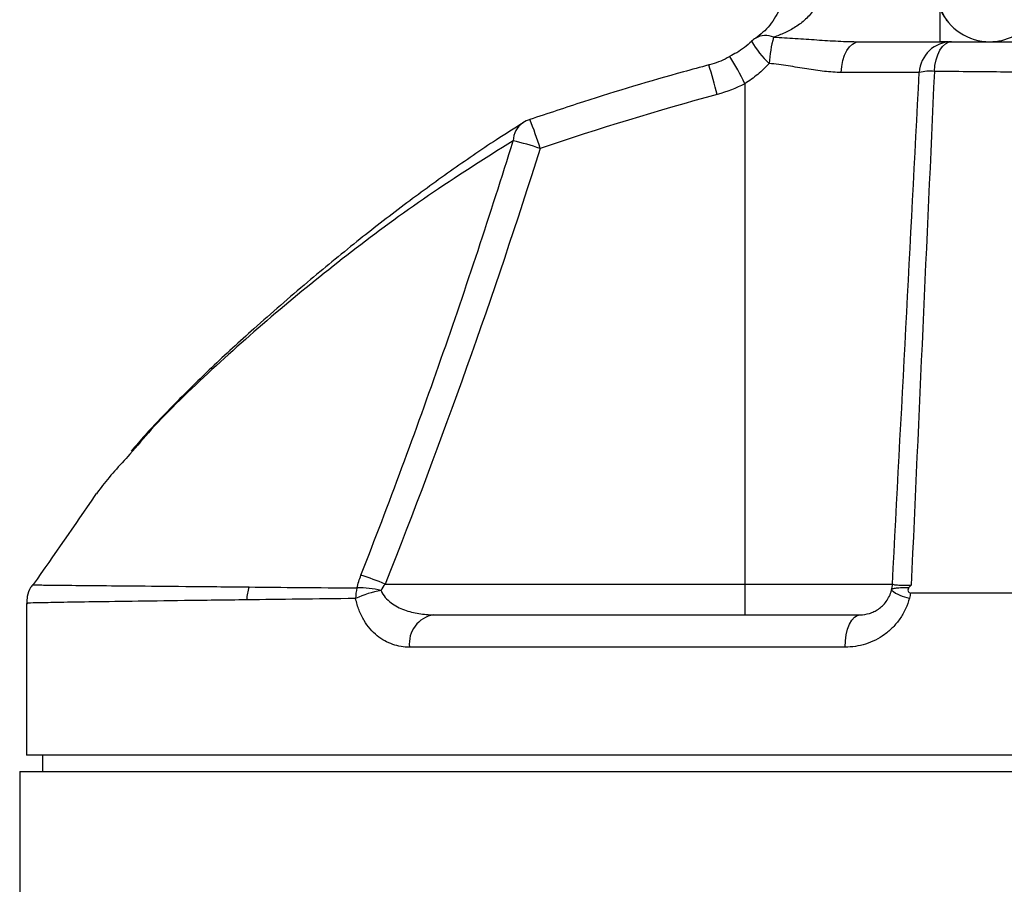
# Model space of a CAD drawing. Header units: millimetres. Extents: x 825 to 1221, y 601 to 1400.
# Tile 3 of 7: x 882 to 973, y 1163 to 1243. Entities that reach past the tile are written whole.
import ezdxf

# ---------------------------------------------------------------- set-up
doc = ezdxf.new("R2010")
doc.units = ezdxf.units.MM

msp = doc.modelspace()

# ---------------------------------------------------------------- linework, layer by layer
at = {"color": 7, "linetype": 'Continuous', "lineweight": 25}
for p, q in [((966.768, 1240.591), (966.768, 1243.591)), ((959.28, 1240.591), (967.831, 1240.591)), ((964.836, 1237.748), (957.624, 1237.748)), ((948.707, 1236.709), (948.707, 1190.434)), ((915.442, 1190.434), (948.707, 1190.434)), ((948.707, 1190.434), (962.356, 1190.434)), ((948.707, 1190.434), (948.707, 1187.591)), ((882.268, 1188.647), (882.268, 1174.591)), ((919.94, 1187.591), (959.36, 1187.591)), ((957.977, 1184.591), (917.696, 1184.591)), ((1069.44, 1174.591), (882.268, 1174.591)), ((883.768, 1174.591), (883.768, 1173.091)), ((881.646, 1173.091), (881.646, 1033.591)), ((881.646, 1173.091), (1072.045, 1173.091))]:
    msp.add_line(p, q, dxfattribs=at)
at = {"color": 7, "linetype": 'Continuous', "lineweight": 25, "flags": 128}
for points in [[(957.624, 1237.748), (957.67, 1238.311), (957.774, 1238.847), (957.932, 1239.339), (958.138, 1239.767), (958.386, 1240.118), (958.665, 1240.378), (958.967, 1240.537), (959.28, 1240.591)], [(966.234, 1237.842), (966.286, 1238.39), (966.391, 1238.911), (966.547, 1239.386), (966.746, 1239.799), (966.983, 1240.137), (967.249, 1240.386), (967.535, 1240.54), (967.831, 1240.591)], [(957.977, 1184.591), (958.003, 1185.177), (958.082, 1185.739), (958.21, 1186.258), (958.382, 1186.713), (958.591, 1187.086), (958.831, 1187.363), (959.09, 1187.534), (959.36, 1187.591)]]:
    msp.add_lwpolyline(points, dxfattribs=at)
at = {"color": 7, "linetype": 'Continuous', "lineweight": 25}
for centre, radius, start, end in [((969.768, 1244.368), 3, 180, 217.69397), ((971.35, 1245.591), 5, 203.57818, 270), ((971.35, 1245.591), 5, 270, 321.31781), ((951.363, 1238.422), 3, 123.48796, 132.63461), ((963.298, 1237.716), 12.38, 164.58613, 176.00201), ((967.831, 1237.591), 3, 90, 177), ((965.798, 1233.845), 4.02, 83.78097, 103.85473), ((929.782, 1230.564), 3, 108.63936, 122.48696), ((919.37, 1198.763), 33.611, 71.95451, 76.38893), ((900.646, 1153.656), 39.643, 68.08566, 71.52722), ((906.087, 1188.988), 3.434, 160.01403, 180.29714), ((916.464, 1189.107), 3.751, 165.17717, 180.30838), ((913.129, 1181.924), 8.148, 76.26958, 92.04766), ((959.36, 1190.591), 3, 345.97763, 357), ((916.589, 1181.026), 8.944, 99.82197, 115.67897), ((964.475, 1192.635), 3.541, 231.4952, 261.05994), ((920.382, 1184.922), 2.706, 99.40181, 187.01686)]:
    msp.add_arc(centre, radius, start, end, dxfattribs=at)
at = {"color": 1, "linetype": 'Continuous', "lineweight": 25}
for centre, radius, start, end in [((950.615, 1239.368), 1.802, 65.46802, 120.22957), ((956.619, 1244.714), 8.354, 209.26953, 227.25068), ((903.785, 1224.971), 43.709, 14.22423, 17.95926), ((925.518, 1225.549), 25.735, 25.69929, 32.07346), ((929.344, 1231.396), 2.064, 124.63407, 179.05012), ((895.264, 1219.911), 36.171, 17.38817, 21.90647)]:
    msp.add_arc(centre, radius, start, end, dxfattribs=at)
at = {"color": 7, "linetype": 'Continuous', "lineweight": 25}
for points, knots in [([(952.162, 1244.283), (952.104, 1244.113), (951.935, 1243.617), (951.536, 1242.866), (950.991, 1242.075), (950.35, 1241.392), (949.93, 1241.086), (949.708, 1240.924)], [0, 0, 0, 0, 0.100937, 0.293972, 0.501824, 0.736383, 1, 1, 1, 1]), ([(955.111, 1243.591), (954.886, 1243.244), (954.621, 1242.941), (954.034, 1242.395), (953.719, 1242.16), (953.067, 1241.745), (952.73, 1241.566), (952.051, 1241.254), (951.706, 1241.12), (951.363, 1241.007)], [0, 0, 0, 0, 0.25, 0.25, 0.5, 0.5, 0.75, 0.75, 1, 1, 1, 1]), ([(949.329, 1240.629), (949.326, 1240.626), (948.917, 1240.219), (948.26, 1239.703), (947.524, 1239.351), (947.308, 1239.248)], [0, 0, 0, 0, 0.004634, 0.707737, 1, 1, 1, 1]), ([(951.363, 1241.007), (952.035, 1240.978), (952.704, 1240.94), (954.041, 1240.856), (954.707, 1240.809), (956.03, 1240.72), (956.686, 1240.678), (957.99, 1240.613), (958.637, 1240.591), (959.28, 1240.591)], [0, 0, 0, 0, 0.25, 0.25, 0.5, 0.5, 0.75, 0.75, 1, 1, 1, 1]), ([(967.481, 1240.591), (967.316, 1240.591), (967.082, 1240.591), (966.84, 1240.591), (966.768, 1240.591)], [0, 0, 0, 0, 0.703689, 1, 1, 1, 1]), ([(967.831, 1240.591), (969.89, 1240.591), (971.991, 1240.591), (975.205, 1240.591), (976.287, 1240.591), (978.472, 1240.591), (979.574, 1240.591), (985.107, 1240.591), (989.629, 1240.591), (998.858, 1240.591), (1003.564, 1240.591), (1009.566, 1240.591), (1010.774, 1240.591), (1013.194, 1240.591), (1014.403, 1240.591), (1018.026, 1240.591), (1020.436, 1240.591), (1027.652, 1240.591), (1032.444, 1240.591), (1039.601, 1240.591), (1041.982, 1240.591), (1045.546, 1240.591), (1046.734, 1240.591), (1049.088, 1240.591), (1050.257, 1240.591), (1056.06, 1240.591), (1060.57, 1240.591), (1069.334, 1240.591), (1073.586, 1240.591), (1077.704, 1240.591)], [0, 0, 0, 0, 0.0625, 0.0625, 0.09375, 0.09375, 0.125, 0.125, 0.25, 0.25, 0.375, 0.375, 0.40625, 0.40625, 0.4375, 0.4375, 0.5, 0.5, 0.625, 0.625, 0.6875, 0.6875, 0.71875, 0.71875, 0.75, 0.75, 0.875, 0.875, 1, 1, 1, 1]), ([(945.367, 1238.437), (944.585, 1238.226), (940.705, 1237.177), (935.181, 1235.521), (930.483, 1233.946), (928.828, 1233.392)], [0, 0, 0, 0, 0.140532, 0.697275, 1, 1, 1, 1]), ([(947.32, 1239.221), (947.241, 1239.178), (946.643, 1238.853), (945.986, 1238.567), (945.386, 1238.457), (945.367, 1238.454)], [0, 0, 0, 0, 0.129066, 0.972115, 1, 1, 1, 1]), ([(950.948, 1238.579), (950.617, 1238.219), (950.267, 1237.881), (949.521, 1237.255), (949.124, 1236.966), (948.707, 1236.709)], [0, 0, 0, 0, 0.5, 0.5, 1, 1, 1, 1]), ([(957.624, 1237.748), (957.113, 1237.748), (956.592, 1237.788), (955.526, 1237.909), (954.981, 1237.991), (953.865, 1238.168), (953.291, 1238.264), (952.129, 1238.44), (951.542, 1238.52), (950.948, 1238.579)], [0, 0, 0, 0, 0.25, 0.25, 0.5, 0.5, 0.75, 0.75, 1, 1, 1, 1]), ([(991.822, 1237.662), (987.36, 1237.683), (982.984, 1237.708), (977.624, 1237.746), (976.556, 1237.753), (974.44, 1237.77), (973.391, 1237.778), (970.273, 1237.804), (968.232, 1237.822), (966.234, 1237.842)], [0, 0, 0, 0, 0.5, 0.5, 0.625, 0.625, 0.75, 0.75, 1, 1, 1, 1]), ([(928.202, 1233.092), (927.376, 1232.57), (925.037, 1231.091), (921.367, 1228.557), (917.053, 1225.419), (912.655, 1222), (908.038, 1218.191), (903.545, 1214.3), (899.466, 1210.549), (896.12, 1207.254), (893.646, 1204.677), (892.38, 1203.213), (891.96, 1202.728)], [0, 0, 0, 0, 0.0538666, 0.1526781, 0.257458, 0.3700353, 0.4934528, 0.6334817, 0.7495764, 0.8548888, 0.9518659, 1, 1, 1, 1]), ([(913.207, 1191.256), (915.794, 1197.865), (918.259, 1204.521), (922.947, 1217.915), (925.171, 1224.655), (927.28, 1231.43)], [0, 0, 0, 0, 0.5, 0.5, 1, 1, 1, 1]), ([(891.839, 1202.438), (890.877, 1201.391), (889.728, 1200.141), (888.885, 1198.977), (888.748, 1198.787)], [0, 0, 0, 0, 0.837157, 1, 1, 1, 1]), ([(888.733, 1198.797), (888.69, 1198.735), (886.759, 1195.923), (884.807, 1193.119), (882.897, 1190.376)], [0, 0, 0, 0, 0.021958, 1, 1, 1, 1]), ([(882.872, 1190.397), (882.798, 1190.306), (882.541, 1189.984), (882.315, 1189.373), (882.309, 1188.865), (882.306, 1188.653)], [0, 0, 0, 0, 0.189189, 0.661486, 1, 1, 1, 1]), ([(882.915, 1190.364), (882.853, 1190.363), (882.777, 1190.362), (882.899, 1190.36), (882.922, 1190.359)], [0, 0, 0, 0, 0.812096, 1, 1, 1, 1]), ([(962.271, 1189.864), (962.289, 1189.938), (962.331, 1189.98), (962.479, 1190.044), (962.588, 1190.063), (962.864, 1190.091), (963.03, 1190.099), (963.421, 1190.111), (963.641, 1190.114), (963.88, 1190.115)], [0, 0, 0, 0, 0.25, 0.25, 0.5, 0.5, 0.75, 0.75, 1, 1, 1, 1]), ([(962.356, 1190.434), (962.355, 1190.414), (962.394, 1190.396), (962.511, 1190.373), (962.56, 1190.366), (962.676, 1190.354), (962.743, 1190.348), (962.97, 1190.335), (963.158, 1190.329), (963.584, 1190.324), (963.826, 1190.326), (964.087, 1190.331)], [0, 0, 0, 0, 0.25, 0.25, 0.375, 0.375, 0.5, 0.5, 0.75, 0.75, 1, 1, 1, 1]), ([(963.88, 1190.115), (963.84, 1190.073), (963.811, 1190.02), (963.784, 1189.905), (963.785, 1189.843), (963.818, 1189.733), (963.848, 1189.683), (963.93, 1189.61), (963.982, 1189.59), (964.037, 1189.59)], [0, 0, 0, 0, 0.25, 0.25, 0.5, 0.5, 0.75, 0.75, 1, 1, 1, 1]), ([(915.063, 1189.839), (915.163, 1189.596), (915.299, 1189.386), (915.619, 1189.006), (915.798, 1188.843), (916.177, 1188.556), (916.379, 1188.431), (916.794, 1188.212), (917.006, 1188.12), (917.656, 1187.879), (918.107, 1187.768), (919.016, 1187.625), (919.476, 1187.591), (919.94, 1187.591)], [0, 0, 0, 0, 0.125, 0.125, 0.25, 0.25, 0.375, 0.375, 0.5, 0.5, 0.75, 0.75, 1, 1, 1, 1]), ([(959.36, 1187.591), (959.648, 1187.591), (959.935, 1187.632), (960.364, 1187.76), (960.507, 1187.815), (960.785, 1187.947), (960.921, 1188.025), (961.319, 1188.297), (961.573, 1188.534), (961.996, 1189.114), (962.171, 1189.467), (962.271, 1189.864)], [0, 0, 0, 0, 0.25, 0.25, 0.375, 0.375, 0.5, 0.5, 0.75, 0.75, 1, 1, 1, 1]), ([(964.037, 1189.591), (964.013, 1189.517), (963.998, 1189.44), (963.962, 1189.289), (963.944, 1189.213), (963.925, 1189.137)], [0, 0, 0, 0, 0.5, 0.5, 1, 1, 1, 1]), ([(980.189, 1189.591), (977.439, 1189.591), (974.716, 1189.591), (969.334, 1189.591), (966.675, 1189.591), (964.053, 1189.591)], [0, 0, 0, 0, 0.5, 0.5, 1, 1, 1, 1]), ([(917.696, 1184.591), (917.165, 1184.591), (916.648, 1184.675), (915.892, 1184.936), (915.641, 1185.047), (915.159, 1185.316), (914.926, 1185.473), (914.477, 1185.839), (914.26, 1186.048), (913.852, 1186.521), (913.663, 1186.782), (913.405, 1187.212), (913.324, 1187.363), (913.17, 1187.678), (913.097, 1187.843), (912.9, 1188.35), (912.793, 1188.707), (912.713, 1189.087)], [0, 0, 0, 0, 0.25, 0.25, 0.375, 0.375, 0.5, 0.5, 0.625, 0.625, 0.75, 0.75, 0.8125, 0.8125, 0.875, 0.875, 1, 1, 1, 1]), ([(963.925, 1189.137), (963.835, 1188.788), (963.716, 1188.451), (963.418, 1187.805), (963.242, 1187.499), (962.849, 1186.933), (962.63, 1186.671), (962.271, 1186.306), (962.146, 1186.189), (961.888, 1185.968), (961.756, 1185.864), (961.352, 1185.572), (961.07, 1185.401), (960.485, 1185.107), (960.178, 1184.983), (959.25, 1184.688), (958.619, 1184.591), (957.977, 1184.591)], [0, 0, 0, 0, 0.125, 0.125, 0.25, 0.25, 0.375, 0.375, 0.4375, 0.4375, 0.5, 0.5, 0.625, 0.625, 0.75, 0.75, 1, 1, 1, 1])]:
    msp.add_open_spline(points, degree=3, knots=knots, dxfattribs=at)
for points in [[(962.356, 1190.434), (963.182, 1206.202), (964.009, 1221.974), (964.836, 1237.748)], [(966.234, 1237.842), (965.513, 1222.002), (964.799, 1206.165), (964.087, 1190.331)], [(948.707, 1236.709), (947.892, 1236.285), (947.041, 1235.953), (946.154, 1235.711)], [(946.154, 1235.711), (940.648, 1234.208), (935.191, 1232.545), (929.782, 1230.721)], [(929.782, 1230.721), (925.476, 1217.125), (920.707, 1203.692), (915.442, 1190.434)], [(912.838, 1190.067), (912.928, 1190.464), (913.053, 1190.861), (913.207, 1191.256)], [(902.86, 1190.161), (905.88, 1190.132), (909.206, 1190.099), (912.838, 1190.067)], [(915.442, 1190.434), (915.293, 1190.247), (915.163, 1190.051), (915.063, 1189.839)], [(963.88, 1190.115), (963.949, 1190.186), (964.018, 1190.258), (964.087, 1190.331)], [(912.713, 1189.087), (909.057, 1189.048), (905.704, 1189.009), (902.653, 1188.97)]]:
    msp.add_open_spline(points, degree=3, dxfattribs=at)
at = {"color": 1, "linetype": 'Continuous', "lineweight": 25}
for points, knots in [([(927.28, 1231.43), (924.612, 1229.747), (919.274, 1226.378), (912.264, 1221.179), (905.608, 1215.81), (899.348, 1210.27), (894.627, 1205.73), (892.479, 1203.194), (891.839, 1202.438)], [0, 0, 0, 0, 0.182533, 0.365273, 0.547988, 0.734388, 0.920845, 1, 1, 1, 1]), ([(882.922, 1190.359), (883.115, 1190.355), (883.517, 1190.346), (885.376, 1190.323), (888.185, 1190.299), (892.028, 1190.264), (896.817, 1190.219), (900.845, 1190.181), (902.86, 1190.161)], [0, 0, 0, 0, 0.155196, 0.322868, 0.489641, 0.656414, 0.828207, 1, 1, 1, 1]), ([(902.653, 1188.97), (900.673, 1188.944), (896.713, 1188.892), (891.86, 1188.829), (887.883, 1188.772), (884.943, 1188.722), (883.112, 1188.687), (882.253, 1188.661), (882.36, 1188.65), (882.392, 1188.647)], [0, 0, 0, 0, 0.155766, 0.311532, 0.472034, 0.632537, 0.784959, 0.937381, 1, 1, 1, 1])]:
    msp.add_open_spline(points, degree=3, knots=knots, dxfattribs=at)

doc.saveas('drawing.dxf')
